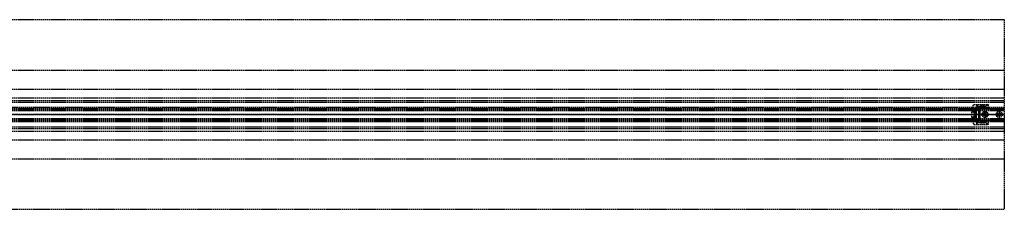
# Model space of a CAD drawing. Header units: millimetres. Extents: x 0 to 2050, y -94 to 94.
# Tile 10 of 10: x 1076 to 2050, y -94 to 94. Entities that reach past the tile are written whole.
import ezdxf

# ---------------------------------------------------------------- set-up
doc = ezdxf.new("R2010")
doc.units = ezdxf.units.MM
doc.header["$LTSCALE"] = 10
doc.linetypes.add('ALLCAD_Strich', pattern=[0.2, 0.15, -0.05])
doc.layers.add('BESCH_KONT_sich_schn_ansi_2d', color=40, linetype='Continuous')
doc.layers.add('BESCH_KONT_sich_schn_grun_2d', color=10, linetype='Continuous')

msp = doc.modelspace()

# ---------------------------------------------------------------- linework, layer by layer
at = {"layer": 'BESCH_KONT_sich_schn_ansi_2d', "linetype": 'ALLCAD_Strich'}
for p, q in [((0, 0, 2368), (2050, 0, 2368)), ((2050, 0, 2418), (0, 0, 2418)), ((0, 0, 2337), (2050, 0, 2337)), ((2050, 0, 2338.5), (0, 0, 2338.5)), ((0, 0, 2365.5), (2050, 0, 2365.5)), ((0, 0, 2339.5), (2050, 0, 2339.5)), ((0, 0, 2335), (2050, 0, 2335)), ((0, 0, 2363.5), (2050, 0, 2363.5)), ((0, 0, 2363), (2050, 0, 2363)), ((2050, 0), (995, 0)), ((2018, 0, 2345.59), (2018, 0, 2360.01)), ((2018, 0, 2360.5), (2018, 0, 2360.01)), ((2018, 0, 2345.59), (2018, 0, 2345.1)), ((2020, 0, 2349.2), (2018, 0, 2345.59)), ((2018, 0, 2345.1), (2020, 0, 2345.1)), ((2020, 0, 2360.5), (2018, 0, 2360.5)), ((2018, 0, 2360.01), (2020, 0, 2356.4)), ((2020, 0, 2342.38), (2018, 0, 2342.38)), ((2018, 0, 2344.8), (2020, 0, 2344.8)), ((2018, 0, 2342.38), (2018, 0, 2344.8)), ((2018, 0, 2345.1), (2018, 0, 2344.8)), ((2018, 0, 2345.53), (2020, 0, 2345.53)), ((2018, 0, 2359.5), (2020, 0, 2359.5)), ((2018, 0, 2342.1), (2018, 0, 2342.38)), ((2018, 0, 2342.1), (2020, 0, 2342.1)), ((2018, 0, 2360.5), (2018, 0, 2363.5)), ((2022.5, 0, 2363.3), (2020, 0, 2363.3)), ((2020, 0, 2342.3), (2022.5, 0, 2342.3)), ((2020, 0, 2345.1), (2020, 0, 2342.3)), ((2033.59, 0, 2349.2), (2020, 0, 2349.2)), ((2020, 0, 2361.54), (2020, 0, 2360.5)), ((2020, 0, 2360.5), (2020, 0, 2356.4)), ((2020, 0, 2349.2), (2020, 0, 2345.1)), ((2020, 0, 2356.4), (2020, 0, 2349.2)), ((2020, 0, 2356.4), (2033.59, 0, 2356.4)), ((2022.5, 0, 2344.55), (2020, 0, 2344.55)), ((2022.5, 0, 2348.05), (2020, 0, 2348.05)), ((2022.5, 0, 2357.55), (2020, 0, 2357.55)), ((2022.5, 0, 2361.05), (2020, 0, 2361.05)), ((2020, 0, 2362.5), (2021, 0, 2362.5)), ((2020, 0, 2356.5), (2021, 0, 2356.5)), ((2020, 0, 2349.5), (2021, 0, 2349.5)), ((2020, 0, 2343.5), (2021, 0, 2343.5)), ((2020, 0, 2363.5), (2020, 0, 2363.5)), ((2020, 0, 2363.5), (2020, 0, 2363.5)), ((2020, 0, 2363.49), (2020, 0, 2363.49)), ((2020, 0, 2363.5), (2020, 0, 2363.5)), ((2020, 0, 2363.5), (2020, 0, 2363.5)), ((2020, 0, 2363.49), (2020, 0, 2363.49)), ((2020, 0, 2363.5), (2020, 0, 2363.5)), ((2020, 0, 2363.5), (2020, 0, 2363.5)), ((2020, 0, 2363.5), (2020, 0, 2363.5)), ((2020, 0, 2361.54), (2020, 0, 2363.5)), ((2020, 0, 2342.3), (2020, 0, 2342.1)), ((2020, 0, 2363.5), (2020, 0, 2363.5)), ((2020, 0, 2363.49), (2020, 0, 2363.5)), ((2020, 0, 2363.49), (2020, 0, 2363.49)), ((2020, 0, 2363.5), (2020, 0, 2363.5)), ((2020, 0, 2363.49), (2020, 0, 2363.49)), ((2020, 0, 2363.49), (2020, 0, 2363.49)), ((2020, 0, 2363.49), (2020, 0, 2363.49)), ((2020, 0, 2363.5), (2020, 0, 2363.5)), ((2020.1, 0, 2365.5), (2020.1, 0, 2363.5)), ((2021, 0, 2356.5), (2021, 0, 2362.5)), ((2021, 0, 2343.5), (2021, 0, 2349.5)), ((2021.1, 0, 2363.5), (2021.1, 0, 2365.5)), ((2022.5, 0, 2355.1), (2024.5, 0, 2355.1)), ((2022.5, 0, 2347.2), (2031.39, 0, 2347.2)), ((2031.39, 0, 2358.4), (2022.5, 0, 2358.4)), ((2022.5, 0, 2342.3), (2022.5, 0, 2347.2)), ((2022.5, 0, 2358.4), (2022.5, 0, 2354.1)), ((2022.5, 0, 2351.5), (2022.5, 0, 2347.2)), ((2022.5, 0, 2358.4), (2022.5, 0, 2363.3)), ((2022.5, 0, 2351.5), (2022.5, 0, 2354.1)), ((2026.74, 0, 2351), (2023, 0, 2351)), ((2023, 0, 2354.6), (2026.74, 0, 2354.6)), ((2024.5, 0, 2355.1), (2024.5, 0, 2349.2)), ((2024.5, 0, 2349.2), (2026, 0, 2349.2)), ((2026, 0, 2356.4), (2026, 0, 2349.2)), ((2028.7, 0, 2351.88), (2027.2, 0, 2351.11)), ((2027.2, 0, 2354.49), (2028.7, 0, 2353.72)), ((2034, 0, 2361), (2028, 0, 2361)), ((2034, 0, 2360.5), (2028, 0, 2360.5)), ((2028, 0, 2360.5), (2028, 0, 2361)), ((2029.25, 0, 2362), (2028, 0, 2361)), ((2032.75, 0, 2362), (2029.25, 0, 2362)), ((2029.25, 0, 2362), (2029.25, 0, 2365.5)), ((2029.25, 0, 2365.5), (2029.25, 0, 2363.5)), ((2034, 0, 2351.04), (2029.71, 0, 2352.01)), ((2029.71, 0, 2353.59), (2034, 0, 2354.56)), ((2033.59, 0, 2356.4), (2031.39, 0, 2358.4)), ((2031.39, 0, 2347.2), (2033.59, 0, 2349.2)), ((2032.75, 0, 2362), (2034, 0, 2361)), ((2032.75, 0, 2362), (2032.75, 0, 2365.5)), ((2032.75, 0, 2365.5), (2032.75, 0, 2363.5)), ((2034, 0, 2356.02), (2033.59, 0, 2356.4)), ((2033.59, 0, 2349.2), (2034, 0, 2349.58)), ((2034, 0, 2356.02), (2034, 0, 2354.56)), ((2034, 0, 2351.04), (2034, 0, 2349.58)), ((2034, 0, 2360.5), (2034, 0, 2361)), ((2048, 0, 2361), (2042, 0, 2361)), ((2048, 0, 2360.5), (2042, 0, 2360.5)), ((2042, 0, 2360.5), (2042, 0, 2361)), ((2043.25, 0, 2362), (2042, 0, 2361)), ((2046.75, 0, 2362), (2043.25, 0, 2362)), ((2043.25, 0, 2362), (2043.25, 0, 2365.5)), ((2043.25, 0, 2365.5), (2043.25, 0, 2363.5)), ((2046.75, 0, 2362), (2048, 0, 2361)), ((2046.75, 0, 2362), (2046.75, 0, 2365.5)), ((2046.75, 0, 2365.5), (2046.75, 0, 2363.5)), ((2048, 0, 2360.5), (2048, 0, 2361)), ((2049, 0, 2365.5), (2049, 0, 2363.5)), ((2050, 0), (2050, 0, 2368)), ((2050, 0, 2368), (2050, 0, 2418))]:
    msp.add_line(p, q, dxfattribs=at)
at = {"layer": 'BESCH_KONT_sich_schn_ansi_2d', "linetype": 'ALLCAD_Strich', "extrusion": (0, 1, 0)}
for centre, radius, start, end in [((-2020, 2363.5), 2, 360, 90), ((-2023, 2351.5), 0.5, 270, 360), ((-2023, 2354.1), 0.5, 0, 90), ((-2026.74, 2352), 1, 242.73382, 270), ((-2026.74, 2353.6), 1, 90, 117.26618)]:
    msp.add_arc(centre, radius, start, end, dxfattribs=at)
at = {"layer": 'BESCH_KONT_sich_schn_ansi_2d', "linetype": 'ALLCAD_Strich', "extrusion": (0, -1, 0)}
for centre, start, end in [((2029.38, 2350.55), 77.26618, 117.26618), ((2029.38, 2355.05), 242.73382, 282.73382)]:
    msp.add_arc(centre, 1.5, start, end, dxfattribs=at)
at = {"layer": 'BESCH_KONT_sich_schn_grun_2d', "linetype": 'ALLCAD_Strich'}
for p, q in [((0, 94), (2050, 94)), ((2050, 94), (2050, -94)), ((0, 44), (2050, 44)), ((0, 25), (2050, 25)), ((0, 16.5), (2050, 16.5)), ((0, 14), (2050, 14)), ((0, 12.38), (2050, 12.38)), ((2018, 6.35), (2020, 10)), ((2020, 10), (2033.59, 10)), ((2022.5, 10), (2022.5, 7.98)), ((2023, 10), (2023, 5.5)), ((2026.74, 10), (2026.74, 5.5)), ((2027.2, 10), (2027.2, 5.5)), ((2028.7, 10), (2028.7, 5.5)), ((2029.71, 10), (2029.71, 5.5)), ((2031.39, 7.98), (2033.59, 10)), ((2033.59, 10), (2031.39, 7.98)), ((2033.59, 10), (2034, 10)), ((2034, 10), (2034, 5.5)), ((2050, 7), (0, 7)), ((0, 6), (2050, 6)), ((0, 5.5), (2050, 5.5)), ((0, 4.5), (2050, 4.5)), ((0, 4), (2050, 4)), ((2018, 5.85), (2018, 6.35)), ((2018, 5.85), (2020, 5.85)), ((2018, 4.8), (2018, 5.75)), ((2020, 5.75), (2018, 5.75)), ((2020, 5.44), (2018, 5.44)), ((2018, 4.8), (2020, 4.8)), ((2018, -4.8), (2018, 4.8)), ((2018, 2.89), (2020, 2.89)), ((2020, 2.2), (2018, 2.2)), ((2020, 5.85), (2020, 4.8)), ((2020, 4.8), (2020, -4.8)), ((2020.1, 4.8), (2020, 4.8)), ((2022.5, 3.02), (2020, 3.02)), ((2020, 3), (2021, 3)), ((2022.5, 1.75), (2020, 1.75)), ((2020, 0.02), (2020, 0.02)), ((2020, 0.01), (2020, 0.01)), ((2020, 0.01), (2020, 0.01)), ((2020, 0.01), (2020, 0.01)), ((2020, 0.01), (2020, 0.01)), ((2020, 0.01), (2020, 0.01)), ((2020, 0.01), (2020, 0.01)), ((2020, 0.01), (2020, 0.01)), ((2020, 0.01), (2020, 0.01)), ((2020, 0.01), (2020, 0.01)), ((2020, 0.01), (2020, 0.01)), ((2020, 0.01), (2020, 0.01)), ((2020, 0), (2020, 0)), ((2020, 0), (2020, 0)), ((2020, 0), (2020, 0)), ((2020, 0), (2020, 0)), ((2020, 0.01), (2020, 0.02)), ((2020, 0.01), (2020, 0.01)), ((2020, 0.01), (2020, 0)), ((2020, 0.01), (2020, 0.01)), ((2020, 0.01), (2020, 0.01)), ((2020, 0), (2020, 0)), ((2021, -3), (2021, 3)), ((2049, 5.75), (2021.1, 5.75)), ((2022.5, 3.02), (2022.5, 7.98)), ((2022.5, 7.98), (2031.39, 7.98)), ((2031.39, 7.98), (2022.5, 7.98)), ((2026, 4.25), (2022.5, 4.25)), ((2022.5, -3.02), (2022.5, 3.02)), ((2024.5, 4.25), (2024.5, -4.25)), ((2026, -4.25), (2026, 4.25)), ((2031.39, 5.5), (2031.39, 7.98)), ((0, -4), (2050, -4)), ((0, -4.5), (2050, -4.5)), ((0, -5.5), (2050, -5.5)), ((0, -6), (2050, -6)), ((0, -7), (2050, -7)), ((2018, -2.2), (2020, -2.2)), ((2020, -2.89), (2018, -2.89)), ((2018, -5.75), (2018, -4.8)), ((2020, -4.8), (2018, -4.8)), ((2018, -5.44), (2020, -5.44)), ((2018, -5.75), (2020, -5.75)), ((2018, -5.85), (2018, -6.35)), ((2020, -5.85), (2018, -5.85)), ((2018, -6.35), (2020, -10)), ((2020, 0), (2020, 0)), ((2020, 0), (2020, 0)), ((2020, 0), (2020, 0)), ((2020, 0), (2020, 0)), ((2020, 0), (2020, 0)), ((2020, 0), (2020, 0)), ((2020, 0), (2020, 0)), ((2022.5, -1.75), (2020, -1.75)), ((2020, -3), (2021, -3)), ((2022.5, -3.02), (2020, -3.02)), ((2020, -4.8), (2020, -5.85)), ((2020, -4.8), (2020.1, -4.8)), ((2020, 0), (2020, 0)), ((2020, 0), (2020, 0)), ((2021.1, -5.75), (2049, -5.75)), ((2022.5, -7.98), (2022.5, -3.02)), ((2022.5, -4.25), (2026, -4.25)), ((2022.5, -7.98), (2031.39, -7.98)), ((2031.39, -7.98), (2022.5, -7.98)), ((2022.5, -7.98), (2022.5, -10)), ((2023, -5.5), (2023, -10)), ((2026.74, -5.5), (2026.74, -10)), ((2027.2, -5.5), (2027.2, -10)), ((2028.7, -5.5), (2028.7, -10)), ((2029.71, -5.5), (2029.71, -10)), ((2031.39, -7.98), (2031.39, -5.5)), ((2033.59, -10), (2031.39, -7.98)), ((2031.39, -7.98), (2033.59, -10)), ((2034, -5.5), (2034, -10)), ((0, -12.38), (2050, -12.38)), ((0, -14), (2050, -14)), ((0, -16.5), (2050, -16.5)), ((2020, -10), (2033.59, -10)), ((2034, -10), (2033.59, -10)), ((0, -25), (2050, -25)), ((0, -44), (2050, -44)), ((2050, -94), (0, -94))]:
    msp.add_line(p, q, dxfattribs=at)
for centre, radius in [((2031, 0), 3), ((2031, 0), 1.75), ((2031, 0), 1.75), ((2045, 0), 3), ((2045, 0), 1.75), ((2045, 0), 1.75)]:
    msp.add_circle(centre, radius, dxfattribs=at)
for centre, start, end in [((2021.1, 4.75), 90, 177.13402), ((2049, 4.75), 0, 90), ((2021.1, -4.75), 182.86598, 270), ((2049, -4.75), 270, 0)]:
    msp.add_arc(centre, 1, start, end, dxfattribs=at)

doc.saveas('drawing.dxf')
